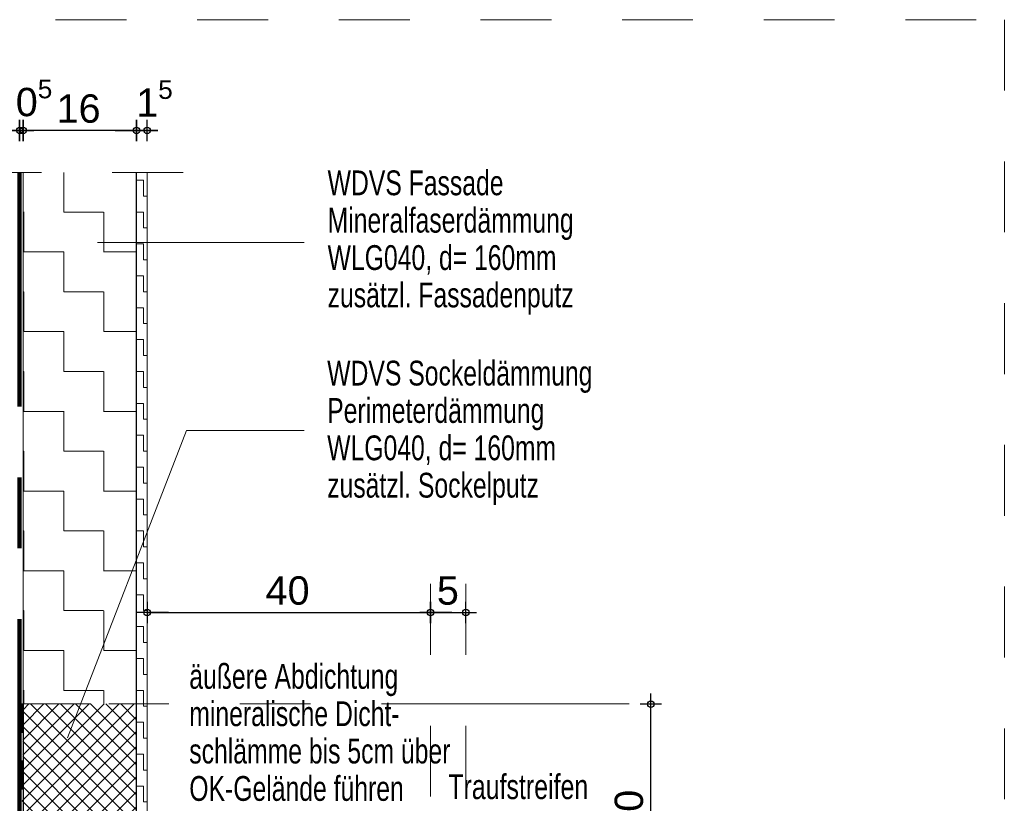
# Model space of a CAD drawing. Header units: metres. Extents: x 1306 to 1412, y -79 to 41.
# Tile 35 of 256: x 1389.31 to 1390.7, y -70.13 to -69.03. Entities that reach past the tile are written whole.
import ezdxf

# ---------------------------------------------------------------- set-up
doc = ezdxf.new("R2010")
doc.units = ezdxf.units.M
doc.header["$PDMODE"] = 65
for name, pattern in [('AUSGEZOGEN', [0]), ('GETRENNT2_S10', [0.225, 0.1, -0.05, 0, -0.025, 0, -0.05]), ('STRICHLINIE_S4', [0.008, 0.006, -0.002]), ('STRICHPUNKT2_S5', [0.5, 0.35, -0.05, 0.05, -0.05]), ('VERDECKT2_S2', [0.15, 0.1, -0.05])]:
    doc.linetypes.add(name, pattern=pattern)
for name, color, linetype, lineweight in [('XR$9$Achsen', 4, 'AUSGEZOGEN', 13), ('XR$9$Allgemein', 4, 'AUSGEZOGEN', 13), ('XR$9$Legende', 4, 'AUSGEZOGEN', 13), ('XR$9$Maßlinie 1_50', 7, 'AUSGEZOGEN', 25), ('XR$9$Muster', 4, 'AUSGEZOGEN', 13), ('XR$9$Schraffur', 4, 'AUSGEZOGEN', 13), ('XR$9$Text 1_100', 3, 'AUSGEZOGEN', 18), ('XR$9$Text 1_50', 3, 'AUSGEZOGEN', 18), ('XR$9$Wand', 1, 'AUSGEZOGEN', 50), ('XR$9$Wand Mauerwerk tr', 42, 'AUSGEZOGEN', 18)]:
    doc.layers.add(name, color=color, linetype=linetype, lineweight=lineweight)
doc.styles.add('ARIAL', font='arial.ttf')
doc.dimstyles.new('DIMSTYLE_32', dxfattribs={"dimtxt": 0.04, "dimasz": 0.03, "dimexe": 0, "dimexo": 1e-06, "dimgap": 0.02, "dimtad": 2, "dimdec": 1, "dimlfac": 100, "dimrnd": 0.5, "dimzin": 4, "dimdsep": 46, "dimtxsty": 'ARIAL', "dimblk1": 'ALL_ML_KREIS', "dimblk2": 'ALL_ML_KREIS', "dimsah": 1, "dimcen": 0, "dimse1": 1, "dimse2": 1, "dimclrd": 7, "dimclre": 7, "dimclrt": 7, "dimadec": 0, "dimazin": 0, "dimtfac": 1, "dimtdec": 0, "dimtix": 1, "dimtmove": 2, "dimatfit": 3, "dimfxl": 0, "dimtzin": 0, "dimlwd": 0, "dimlwe": 25, "dimarcsym": 0})
doc.dimstyles.new('DIMSTYLE_33', dxfattribs={"dimtxt": 0.04, "dimasz": 0.03, "dimexe": 0, "dimexo": 1e-06, "dimgap": 0.02, "dimtad": 2, "dimdec": 1, "dimlfac": 100, "dimrnd": 0.5, "dimzin": 4, "dimdsep": 46, "dimtxsty": 'ARIAL', "dimblk1": 'ALL_ML_KREIS', "dimblk2": 'ALL_ML_KREIS', "dimsah": 1, "dimcen": 0, "dimse1": 1, "dimse2": 1, "dimclrd": 7, "dimclre": 7, "dimclrt": 7, "dimadec": 0, "dimazin": 0, "dimtfac": 1, "dimtdec": 0, "dimtix": 1, "dimtmove": 2, "dimatfit": 3, "dimfxl": 0, "dimtvp": 1.2, "dimtzin": 0, "dimlwd": 0, "dimlwe": 25, "dimarcsym": 0})

# ---------------------------------------------------------------- blocks, each defined once
blk = doc.blocks.new('MUSTERELEMENT_6')
at = {"layer": 'XR$9$Muster', "color": 4, "linetype": 'AUSGEZOGEN', "lineweight": 13, "transparency": 33554687}
for p, q in [((1389.313, -69.9945), (1389.313, -70.0745)), ((1389.318, -69.9945), (1389.313, -69.9945)), ((1389.314, -69.9945), (1389.314, -70.0345)), ((1389.315, -69.9945), (1389.315, -70.0345)), ((1389.316, -69.9945), (1389.316, -70.0345)), ((1389.317, -69.9945), (1389.317, -70.0345)), ((1389.318, -69.9945), (1389.318, -70.0745)), ((1389.318, -70.0345), (1389.313, -70.0345)), ((1389.313, -70.0745), (1389.313, -70.1545)), ((1389.318, -70.0745), (1389.313, -70.0745)), ((1389.318, -70.0745), (1389.313, -70.0745)), ((1389.314, -70.0745), (1389.314, -70.1145)), ((1389.315, -70.0745), (1389.315, -70.1145)), ((1389.316, -70.0745), (1389.316, -70.1145)), ((1389.317, -70.0745), (1389.317, -70.1145)), ((1389.318, -70.0745), (1389.318, -70.1545)), ((1389.318, -70.1145), (1389.313, -70.1145)), ((1389.313, -70.1545), (1389.313, -70.2345)), ((1389.318, -70.1545), (1389.313, -70.1545)), ((1389.318, -70.1545), (1389.313, -70.1545)), ((1389.314, -70.1545), (1389.314, -70.1945)), ((1389.315, -70.1545), (1389.315, -70.1945)), ((1389.316, -70.1545), (1389.316, -70.1945)), ((1389.317, -70.1545), (1389.317, -70.1945)), ((1389.318, -70.1545), (1389.318, -70.2345)), ((1389.318, -70.1945), (1389.313, -70.1945)), ((1389.313, -70.2345), (1389.313, -70.3145)), ((1389.318, -70.2345), (1389.313, -70.2345)), ((1389.318, -70.2345), (1389.313, -70.2345)), ((1389.314, -70.2345), (1389.314, -70.2745)), ((1389.315, -70.2345), (1389.315, -70.2745)), ((1389.316, -70.2345), (1389.316, -70.2745)), ((1389.317, -70.2345), (1389.317, -70.2745)), ((1389.318, -70.2345), (1389.318, -70.3145)), ((1389.318, -70.2745), (1389.313, -70.2745)), ((1389.313, -70.3145), (1389.313, -70.3945)), ((1389.318, -70.3145), (1389.313, -70.3145)), ((1389.318, -70.3145), (1389.313, -70.3145)), ((1389.314, -70.3145), (1389.314, -70.3545)), ((1389.315, -70.3145), (1389.315, -70.3545)), ((1389.316, -70.3145), (1389.316, -70.3545)), ((1389.317, -70.3145), (1389.317, -70.3545)), ((1389.318, -70.3145), (1389.318, -70.3945)), ((1389.318, -70.3545), (1389.313, -70.3545)), ((1389.313, -70.3945), (1389.313, -70.4745)), ((1389.318, -70.3945), (1389.313, -70.3945)), ((1389.318, -70.3945), (1389.313, -70.3945)), ((1389.314, -70.3945), (1389.314, -70.4345)), ((1389.315, -70.3945), (1389.315, -70.4345)), ((1389.316, -70.3945), (1389.316, -70.4345)), ((1389.317, -70.3945), (1389.317, -70.4345)), ((1389.318, -70.3945), (1389.318, -70.4745)), ((1389.318, -70.4345), (1389.313, -70.4345)), ((1389.313, -70.4745), (1389.313, -70.5545)), ((1389.318, -70.4745), (1389.313, -70.4745)), ((1389.318, -70.4745), (1389.313, -70.4745)), ((1389.314, -70.4745), (1389.314, -70.5145)), ((1389.315, -70.4745), (1389.315, -70.5145)), ((1389.316, -70.4745), (1389.316, -70.5145)), ((1389.317, -70.4745), (1389.317, -70.5145)), ((1389.318, -70.4745), (1389.318, -70.5545)), ((1389.318, -70.5145), (1389.313, -70.5145)), ((1389.313, -70.5545), (1389.313, -70.6345)), ((1389.318, -70.5545), (1389.313, -70.5545)), ((1389.318, -70.5545), (1389.313, -70.5545)), ((1389.314, -70.5545), (1389.314, -70.5945)), ((1389.315, -70.5545), (1389.315, -70.5945)), ((1389.316, -70.5545), (1389.316, -70.5945)), ((1389.317, -70.5545), (1389.317, -70.5945)), ((1389.318, -70.5545), (1389.318, -70.6345)), ((1389.318, -70.5945), (1389.313, -70.5945)), ((1389.313, -70.6345), (1389.313, -70.7145)), ((1389.318, -70.6345), (1389.313, -70.6345)), ((1389.318, -70.6345), (1389.313, -70.6345)), ((1389.314, -70.6345), (1389.314, -70.6745)), ((1389.315, -70.6345), (1389.315, -70.6745)), ((1389.316, -70.6345), (1389.316, -70.6745)), ((1389.317, -70.6345), (1389.317, -70.6745)), ((1389.318, -70.6345), (1389.318, -70.7145)), ((1389.318, -70.6745), (1389.313, -70.6745)), ((1389.313, -70.7145), (1389.313, -70.7945)), ((1389.318, -70.7145), (1389.313, -70.7145)), ((1389.318, -70.7145), (1389.313, -70.7145)), ((1389.314, -70.7145), (1389.314, -70.7545)), ((1389.315, -70.7145), (1389.315, -70.7545)), ((1389.316, -70.7145), (1389.316, -70.7545)), ((1389.317, -70.7145), (1389.317, -70.7545)), ((1389.318, -70.7145), (1389.318, -70.7945)), ((1389.318, -70.7545), (1389.313, -70.7545)), ((1389.313, -70.7945), (1389.313, -70.8745)), ((1389.318, -70.7945), (1389.313, -70.7945)), ((1389.318, -70.7945), (1389.313, -70.7945)), ((1389.314, -70.7945), (1389.314, -70.8345)), ((1389.315, -70.7945), (1389.315, -70.8345)), ((1389.316, -70.7945), (1389.316, -70.8345)), ((1389.317, -70.7945), (1389.317, -70.8345)), ((1389.318, -70.7945), (1389.318, -70.8745)), ((1389.318, -70.8345), (1389.313, -70.8345)), ((1389.313, -70.8745), (1389.313, -70.8745)), ((1389.318, -70.8745), (1389.313, -70.8745)), ((1389.318, -70.8745), (1389.313, -70.8745)), ((1389.314, -70.8745), (1389.314, -70.8745)), ((1389.315, -70.8745), (1389.315, -70.8745)), ((1389.316, -70.8745), (1389.316, -70.8745)), ((1389.317, -70.8745), (1389.317, -70.8745)), ((1389.318, -70.8745), (1389.318, -70.8745))]:
    blk.add_line(p, q, dxfattribs=at)
blk = doc.blocks.new('ALL_ML_KREIS')
at = {"color": 0, "linetype": 'ByBlock', "lineweight": -2}
for p, q in [((0, -0.5), (0, 0.5)), ((-1, 0), (0.5, 0))]:
    blk.add_line(p, q, dxfattribs=at)
blk.add_circle((0, 0), 0.15, dxfattribs=at)
blk = doc.blocks.new('*D1320')
at = {"layer": 'DEFPOINTS', "color": 7, "linetype": 'AUSGEZOGEN', "lineweight": 25, "transparency": 33554687}
for p in [(1389.4927, -69.1848), (1389.4777, -69.2441), (1389.4927, -69.2441)]:
    blk.add_point(p, dxfattribs=at)
at = {"layer": 'XR$9$Maßlinie 1_50', "color": 7, "linetype": 'AUSGEZOGEN', "lineweight": -2, "transparency": 33554687}
blk.add_line((1389.4927, -69.1848), (1389.4777, -69.1848), dxfattribs=at)
at = {"layer": 'XR$9$Maßlinie 1_50', "color": 7, "linetype": 'AUSGEZOGEN', "lineweight": 25, "transparency": 33554687, "xscale": 0.03, "yscale": 0.03, "zscale": 0.03}
for p, rotation in [((1389.4927, -69.1848), 360), ((1389.4777, -69.1848), 180)]:
    blk.add_blockref('ALL_ML_KREIS', p, dxfattribs=dict(at, rotation=rotation))
at = {"layer": 'XR$9$Maßlinie 1_50', "color": 7, "linetype": 'AUSGEZOGEN', "lineweight": 25, "transparency": 33554687, "insert": (1389.503, -69.1398), "char_height": 0.04, "width": 0.12, "attachment_point": 5, "style": 'ARIAL'}
blk.add_mtext('\\A1;{\\A1;{1\\H0.026400;\\S5^ ;}}', dxfattribs=at)
blk = doc.blocks.new('*D1321')
at = {"layer": 'DEFPOINTS', "color": 7, "linetype": 'AUSGEZOGEN', "lineweight": 25, "transparency": 33554687}
for p in [(1389.4777, -69.1848), (1389.3177, -69.2441), (1389.4777, -69.2441)]:
    blk.add_point(p, dxfattribs=at)
at = {"layer": 'XR$9$Maßlinie 1_50', "color": 7, "linetype": 'AUSGEZOGEN', "lineweight": -2, "transparency": 33554687}
blk.add_line((1389.4777, -69.1848), (1389.3177, -69.1848), dxfattribs=at)
at = {"layer": 'XR$9$Maßlinie 1_50', "color": 7, "linetype": 'AUSGEZOGEN', "lineweight": 25, "transparency": 33554687, "xscale": 0.03, "yscale": 0.03, "zscale": 0.03}
for p, rotation in [((1389.3177, -69.1848), 180), ((1389.4777, -69.1848), 360)]:
    blk.add_blockref('ALL_ML_KREIS', p, dxfattribs=dict(at, rotation=rotation))
at = {"layer": 'XR$9$Maßlinie 1_50', "color": 7, "linetype": 'AUSGEZOGEN', "lineweight": 25, "transparency": 33554687, "insert": (1389.3959, -69.1542), "char_height": 0.04, "width": 0.16, "attachment_point": 5, "style": 'ARIAL'}
blk.add_mtext('\\A1;{\\A1;{16\\H0.026400;\\S^ ;}}', dxfattribs=at)
blk = doc.blocks.new('*D1322')
at = {"layer": 'DEFPOINTS', "color": 7, "linetype": 'AUSGEZOGEN', "lineweight": 25, "transparency": 33554687}
for p in [(1389.3177, -69.1848), (1389.3127, -69.2441), (1389.3177, -69.2441)]:
    blk.add_point(p, dxfattribs=at)
at = {"layer": 'XR$9$Maßlinie 1_50', "color": 7, "linetype": 'AUSGEZOGEN', "lineweight": -2, "transparency": 33554687}
blk.add_line((1389.3177, -69.1848), (1389.3127, -69.1848), dxfattribs=at)
at = {"layer": 'XR$9$Maßlinie 1_50', "color": 7, "linetype": 'AUSGEZOGEN', "lineweight": 25, "transparency": 33554687, "xscale": 0.03, "yscale": 0.03, "zscale": 0.03}
for p, rotation in [((1389.3177, -69.1848), 360), ((1389.3127, -69.1848), 180)]:
    blk.add_blockref('ALL_ML_KREIS', p, dxfattribs=dict(at, rotation=rotation))
at = {"layer": 'XR$9$Maßlinie 1_50', "color": 7, "linetype": 'AUSGEZOGEN', "lineweight": 25, "transparency": 33554687, "insert": (1389.333, -69.1392), "char_height": 0.04, "width": 0.12, "attachment_point": 5, "style": 'ARIAL'}
blk.add_mtext('\\A1;{\\A1;{0\\H0.026400;\\S5^ ;}}', dxfattribs=at)
blk = doc.blocks.new('*D1323')
at = {"layer": 'DEFPOINTS', "color": 7, "linetype": 'AUSGEZOGEN', "lineweight": 25, "transparency": 33554687}
for p in [(1389.3127, -69.1848), (1389.0727, -69.2441), (1389.3127, -69.2441)]:
    blk.add_point(p, dxfattribs=at)
at = {"layer": 'XR$9$Maßlinie 1_50', "color": 7, "linetype": 'AUSGEZOGEN', "lineweight": -2, "transparency": 33554687}
blk.add_line((1389.3127, -69.1848), (1389.0727, -69.1848), dxfattribs=at)
at = {"layer": 'XR$9$Maßlinie 1_50', "color": 7, "linetype": 'AUSGEZOGEN', "lineweight": 25, "transparency": 33554687, "xscale": 0.03, "yscale": 0.03, "zscale": 0.03}
for p, rotation in [((1389.0727, -69.1848), 180), ((1389.3127, -69.1848), 360)]:
    blk.add_blockref('ALL_ML_KREIS', p, dxfattribs=dict(at, rotation=rotation))
at = {"layer": 'XR$9$Maßlinie 1_50', "color": 7, "linetype": 'AUSGEZOGEN', "lineweight": 25, "transparency": 33554687, "insert": (1389.191, -69.1548), "char_height": 0.04, "width": 0.16, "attachment_point": 5, "style": 'ARIAL'}
blk.add_mtext('\\A1;{\\A1;{24\\H0.026400;\\S^ ;}}', dxfattribs=at)
blk = doc.blocks.new('*D1324')
at = {"layer": 'DEFPOINTS', "color": 7, "linetype": 'AUSGEZOGEN', "lineweight": 25, "transparency": 33554687}
for p in [(1389.4927, -69.8463), (1389.8927, -69.8538), (1389.4927, -69.865)]:
    blk.add_point(p, dxfattribs=at)
at = {"layer": 'XR$9$Maßlinie 1_50', "color": 7, "linetype": 'AUSGEZOGEN', "lineweight": -2, "transparency": 33554687}
blk.add_line((1389.4927, -69.865), (1389.8927, -69.865), dxfattribs=at)
at = {"layer": 'XR$9$Maßlinie 1_50', "color": 7, "linetype": 'AUSGEZOGEN', "lineweight": 25, "transparency": 33554687, "xscale": 0.03, "yscale": 0.03, "zscale": 0.03, "rotation": 180}
blk.add_blockref('ALL_ML_KREIS', (1389.4927, -69.865), dxfattribs=at)
at = {"layer": 'XR$9$Maßlinie 1_50', "color": 7, "linetype": 'AUSGEZOGEN', "lineweight": 25, "transparency": 33554687, "xscale": 0.03, "yscale": 0.03, "zscale": 0.03}
blk.add_blockref('ALL_ML_KREIS', (1389.8927, -69.865), dxfattribs=at)
at = {"layer": 'XR$9$Maßlinie 1_50', "color": 7, "linetype": 'AUSGEZOGEN', "lineweight": 25, "transparency": 33554687, "insert": (1389.691, -69.8343), "char_height": 0.04, "width": 0.16, "attachment_point": 5, "style": 'ARIAL'}
blk.add_mtext('\\A1;{\\A1;{40\\H0.026400;\\S^ ;}}', dxfattribs=at)
blk = doc.blocks.new('*D1325')
at = {"layer": 'DEFPOINTS', "color": 7, "linetype": 'AUSGEZOGEN', "lineweight": 25, "transparency": 33554687}
for p in [(1389.8927, -69.8538), (1389.8927, -69.865), (1389.9427, -69.872)]:
    blk.add_point(p, dxfattribs=at)
at = {"layer": 'XR$9$Maßlinie 1_50', "color": 7, "linetype": 'AUSGEZOGEN', "lineweight": -2, "transparency": 33554687}
blk.add_line((1389.8927, -69.865), (1389.9427, -69.865), dxfattribs=at)
at = {"layer": 'XR$9$Maßlinie 1_50', "color": 7, "linetype": 'AUSGEZOGEN', "lineweight": 25, "transparency": 33554687, "xscale": 0.03, "yscale": 0.03, "zscale": 0.03, "rotation": 180}
blk.add_blockref('ALL_ML_KREIS', (1389.8927, -69.865), dxfattribs=at)
at = {"layer": 'XR$9$Maßlinie 1_50', "color": 7, "linetype": 'AUSGEZOGEN', "lineweight": 25, "transparency": 33554687, "xscale": 0.03, "yscale": 0.03, "zscale": 0.03}
blk.add_blockref('ALL_ML_KREIS', (1389.9427, -69.865), dxfattribs=at)
at = {"layer": 'XR$9$Maßlinie 1_50', "color": 7, "linetype": 'AUSGEZOGEN', "lineweight": 25, "transparency": 33554687, "insert": (1389.9173, -69.8343), "char_height": 0.04, "width": 0.12, "attachment_point": 5, "style": 'ARIAL'}
blk.add_mtext('\\A1;{\\A1;{5\\H0.026400;\\S^ ;}}', dxfattribs=at)
blk = doc.blocks.new('*D1329')
at = {"layer": 'DEFPOINTS', "color": 7, "linetype": 'AUSGEZOGEN', "lineweight": 25, "transparency": 33554687}
for p in [(1389.433, -69.9945), (1389.9698, -70.2945), (1390.2038, -70.2945)]:
    blk.add_point(p, dxfattribs=at)
at = {"layer": 'XR$9$Maßlinie 1_50', "color": 7, "linetype": 'AUSGEZOGEN', "lineweight": -2, "transparency": 33554687}
blk.add_line((1390.2038, -70.2945), (1390.2038, -69.9945), dxfattribs=at)
at = {"layer": 'XR$9$Maßlinie 1_50', "color": 7, "linetype": 'AUSGEZOGEN', "lineweight": 25, "transparency": 33554687, "xscale": 0.03, "yscale": 0.03, "zscale": 0.03}
for p, rotation in [((1390.2038, -69.9945), 90), ((1390.2038, -70.2945), 270)]:
    blk.add_blockref('ALL_ML_KREIS', p, dxfattribs=dict(at, rotation=rotation))
at = {"layer": 'XR$9$Maßlinie 1_50', "color": 7, "linetype": 'AUSGEZOGEN', "lineweight": 25, "transparency": 33554687, "insert": (1390.1731, -70.1463), "char_height": 0.04, "width": 0.16, "attachment_point": 5, "rotation": 90, "style": 'ARIAL'}
blk.add_mtext('\\A1;{\\A1;{30\\H0.026400;\\S^ ;}}', dxfattribs=at)

msp = doc.modelspace()

# ---------------------------------------------------------------- hatches: boundary and pattern name
at = {"layer": 'XR$9$Allgemein', "linetype": 'AUSGEZOGEN', "lineweight": 13, "transparency": 33554687}
h = msp.add_hatch(dxfattribs=at)
h.set_pattern_fill('MUSTER', color=4, scale=0.05625, style=0, pattern_type=2)
h.set_pattern_definition([(0, (0.1125, 0.1125), (0.05625, 0.05625), [0.05625, -0.05625]), (90, (0.1125, 0.1125), (-0.05625, 0.05625), [0.05625, -0.05625])])
h.paths.add_polyline_path([(1389.4777, -69.9941), (1389.4777, -69.2441), (1389.3177, -69.2441), (1389.3177, -69.9945), (1389.4422, -69.9941)], flags=0)
at = {"layer": 'XR$9$Muster', "linetype": 'AUSGEZOGEN', "lineweight": 13, "transparency": 33554687}
h = msp.add_hatch(dxfattribs=at)
h.set_pattern_fill('MUSTER', color=4, scale=0.0225, style=0, pattern_type=2)
h.set_pattern_definition([(0, (0.045, 0.045), (0.0225, 0.0225), [0.0225, -0.0225]), (90, (0.045, 0.045), (-0.0225, 0.0225), [0.0225, -0.0225])])
h.paths.add_polyline_path([(1389.4777, -70.2553), (1389.4928, -70.2403), (1389.4927, -69.2441), (1389.4777, -69.2441)], flags=0)
at = {"layer": 'XR$9$Schraffur', "linetype": 'AUSGEZOGEN', "lineweight": 13, "transparency": 33554687}
h = msp.add_hatch(dxfattribs=at)
h.set_pattern_fill('SCHRAFFUR_6', color=4, scale=0.01, style=0, pattern_type=2)
h.set_pattern_definition([(45, (0, 0), (-0.01060660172, 0.01060660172), []), (135, (0, 0), (-0.01060660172, -0.01060660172), [])])
h.paths.add_polyline_path([(1389.3187, -70.8445), (1389.4727, -70.6905), (1389.4727, -70.6905), (1389.4777, -70.6855), (1389.4777, -70.4655), (1389.4777, -69.9941), (1389.3177, -69.9941), (1389.313, -70.5045), (1389.3187, -70.5045)], flags=0)

# ---------------------------------------------------------------- linework, layer by layer
at = {"layer": 'XR$9$Achsen', "color": 61, "linetype": 'STRICHPUNKT2_S5', "lineweight": 140, "transparency": 33554687}
msp.add_line((1389.3127, -70.8745), (1389.3127, -69.2441), dxfattribs=at)
at = {"layer": 'XR$9$Allgemein', "color": 4, "linetype": 'VERDECKT2_S2', "lineweight": 13, "transparency": 33554687}
msp.add_line((1389.3127, -69.9941), (1389.4777, -69.9941), dxfattribs=at)
at = {"layer": 'XR$9$Legende', "color": 4, "linetype": 'GETRENNT2_S10', "lineweight": 13, "transparency": 33554687}
for p, q in [((1389.8927, -70.3248), (1389.8927, -69.7974)), ((1389.9427, -70.3248), (1389.9427, -69.7974))]:
    msp.add_line(p, q, dxfattribs=at)
at = {"layer": 'XR$9$Muster', "color": 4, "linetype": 'AUSGEZOGEN', "lineweight": 13, "transparency": 33554687}
msp.add_line((1389.3177, -71.1545), (1389.3177, -69.2441), dxfattribs=at)
at = {"layer": 'XR$9$Text 1_100', "color": 4, "linetype": 'AUSGEZOGEN', "lineweight": 13, "transparency": 33554687}
for p, q in [((1389.5484, -69.6081), (1389.3802, -70.0419)), ((1389.7144, -69.6081), (1389.5484, -69.6081))]:
    msp.add_line(p, q, dxfattribs=at)
at = {"layer": 'XR$9$Text 1_50', "color": 4, "linetype": 'STRICHPUNKT2_S5', "lineweight": 13, "transparency": 33554687}
msp.add_line((1390.1734, -69.9941), (1389.4384, -69.9941), dxfattribs=at)
at = {"layer": 'XR$9$Wand', "color": 1, "linetype": 'VERDECKT2_S2', "lineweight": 13, "transparency": 33554687}
msp.add_line((1389.5434, -69.2441), (1388.9691, -69.2441), dxfattribs=at)
at = {"layer": 'XR$9$Wand', "color": 1, "linetype": 'AUSGEZOGEN', "lineweight": 25, "transparency": 33554687}
msp.add_line((1389.4777, -70.6855), (1389.4777, -69.2441), dxfattribs=at)
at = {"layer": 'XR$9$Wand', "color": 1, "linetype": 'AUSGEZOGEN', "lineweight": 13, "transparency": 33554687}
msp.add_line((1389.4928, -70.2403), (1389.4927, -69.2441), dxfattribs=at)
at = {"layer": 'XR$9$Wand', "color": 3, "linetype": 'AUSGEZOGEN', "lineweight": 13, "transparency": 33554687}
msp.add_line((1389.7144, -69.3431), (1389.4224, -69.3431), dxfattribs=at)
at = {"layer": 'XR$9$Wand Mauerwerk tr', "color": 7, "linetype": 'STRICHLINIE_S4', "lineweight": 18, "transparency": 33554687}
msp.add_lwpolyline([(1387.1634, -69.0286), (1390.703, -69.0286), (1390.703, -74.681), (1387.1634, -74.681), (1387.1634, -69.0286)], close=True, dxfattribs=at)

# ---------------------------------------------------------------- block references
at = {"layer": 'XR$9$Muster', "color": 4, "linetype": 'AUSGEZOGEN', "lineweight": 13, "transparency": 33554687}
msp.add_blockref('MUSTERELEMENT_6', (0, 0), dxfattribs=at)

# ---------------------------------------------------------------- texts
at = {"layer": 'XR$9$Text 1_100', "color": 3, "linetype": 'AUSGEZOGEN', "lineweight": 18, "transparency": 33554687, "char_height": 0.035, "attachment_point": 1, "line_spacing_factor": 0.903614, "style": 'ARIAL'}
for s, insert, width in [('\\A1;{\\fArial|i0|b0;\\H0.035000;\\W0.714286;\\C3;WDVS Fassade}\\P{\\fArial|i0|b0;\\H0.035000;\\W0.714286;\\C3;Mineralfaserdämmung}\\P{\\fArial|i0|b0;\\H0.035000;\\W0.714286;\\C3;WLG040, d= 160mm}\\P{\\fArial|i0|b0;\\H0.035000;\\W0.714286;\\C3;zusätzl. Fassadenputz}\\P', (1389.7475, -69.2413), 0.362112), ('\\A1;{\\fArial|i0|b0;\\H0.035000;\\W0.714286;\\C3;WDVS Sockeldämmung}\\P{\\fArial|i0|b0;\\H0.035000;\\W0.714286;\\C3;Perimeterdämmung}\\P{\\fArial|i0|b0;\\H0.035000;\\W0.714286;\\C3;WLG040, d= 160mm}\\P{\\fArial|i0|b0;\\H0.035000;\\W0.714286;\\C3;zusätzl. Sockelputz}\\P', (1389.7469, -69.5098), 0.388803), ('\\A1;{\\fArial|i0|b0;\\H0.035000;\\W0.714286;\\C3;äußere Abdichtung}\\P{\\fArial|i0|b0;\\H0.035000;\\W0.714286;\\C3;mineralische Dicht-}\\P{\\fArial|i0|b0;\\H0.035000;\\W0.714286;\\C3;schlämme bis 5cm über }\\P{\\fArial|i0|b0;\\H0.035000;\\W0.714286;\\C3;OK-Gelände führen}\\P', (1389.5522, -69.9377), 0.392562)]:
    msp.add_mtext(s, dxfattribs=dict(at, insert=insert, width=width))
at = {"layer": 'XR$9$Text 1_100', "color": 3, "linetype": 'AUSGEZOGEN', "lineweight": 18, "transparency": 33554687, "insert": (1389.9179, -70.1289), "char_height": 0.035, "width": 0.209193, "attachment_point": 7, "style": 'ARIAL'}
msp.add_mtext('\\W0.72;Traufstreifen', dxfattribs=at)

# ---------------------------------------------------------------- dimensions: what is measured, and where the dimension line sits
at = {"layer": 'XR$9$Maßlinie 1_50', "color": 7, "linetype": 'AUSGEZOGEN', "lineweight": 25, "transparency": 33554687}
for base, p1, p2, angle, dimstyle, picture, middle in [((1389.3127, -69.1848), (1389.3177, -69.2441), (1389.3127, -69.2441), 180, 'DIMSTYLE_33', '*D1322', (1389.333, -69.1392)), ((1389.4777, -69.1848), (1389.4927, -69.2441), (1389.4777, -69.2441), 180, 'DIMSTYLE_33', '*D1320', (1389.503, -69.1398)), ((1389.0727, -69.1848), (1389.3127, -69.2441), (1389.0727, -69.2441), 180, 'DIMSTYLE_32', '*D1323', (1389.191, -69.1548)), ((1389.3177, -69.1848), (1389.4777, -69.2441), (1389.3177, -69.2441), 180, 'DIMSTYLE_32', '*D1321', (1389.3959, -69.1542)), ((1390.2038, -69.9945), (1389.9698, -70.2945), (1389.433, -69.9945), 90, 'DIMSTYLE_32', '*D1329', (1390.1731, -70.1463))]:
    dim = msp.add_linear_dim(base=base, p1=p1, p2=p2, angle=angle, dimstyle=dimstyle, override={"dimpost": '<>', "dimclrd": 7, "dimclre": 7, "dimclrt": 7, "dimlwd": 0, "dimlwe": 25}, dxfattribs=at)
    dim.commit()
    dim.dimension.update_dxf_attribs({"geometry": picture, "text_midpoint": middle, "dimtype": 160})
for base, p1, p2, dimstyle, picture, middle in [((1389.8927, -69.865), (1389.4927, -69.8463), (1389.8927, -69.8538), 'DIMSTYLE_32', '*D1324', (1389.691, -69.8343)), ((1389.9427, -69.865), (1389.8927, -69.8538), (1389.9427, -69.872), 'DIMSTYLE_33', '*D1325', (1389.9173, -69.8343))]:
    dim = msp.add_linear_dim(base=base, p1=p1, p2=p2, dimstyle=dimstyle, override={"dimpost": '<>', "dimclrd": 7, "dimclre": 7, "dimclrt": 7, "dimlwd": 0, "dimlwe": 25}, dxfattribs=at)
    dim.commit()
    dim.dimension.update_dxf_attribs({"geometry": picture, "text_midpoint": middle, "dimtype": 160})

doc.saveas('drawing.dxf')
